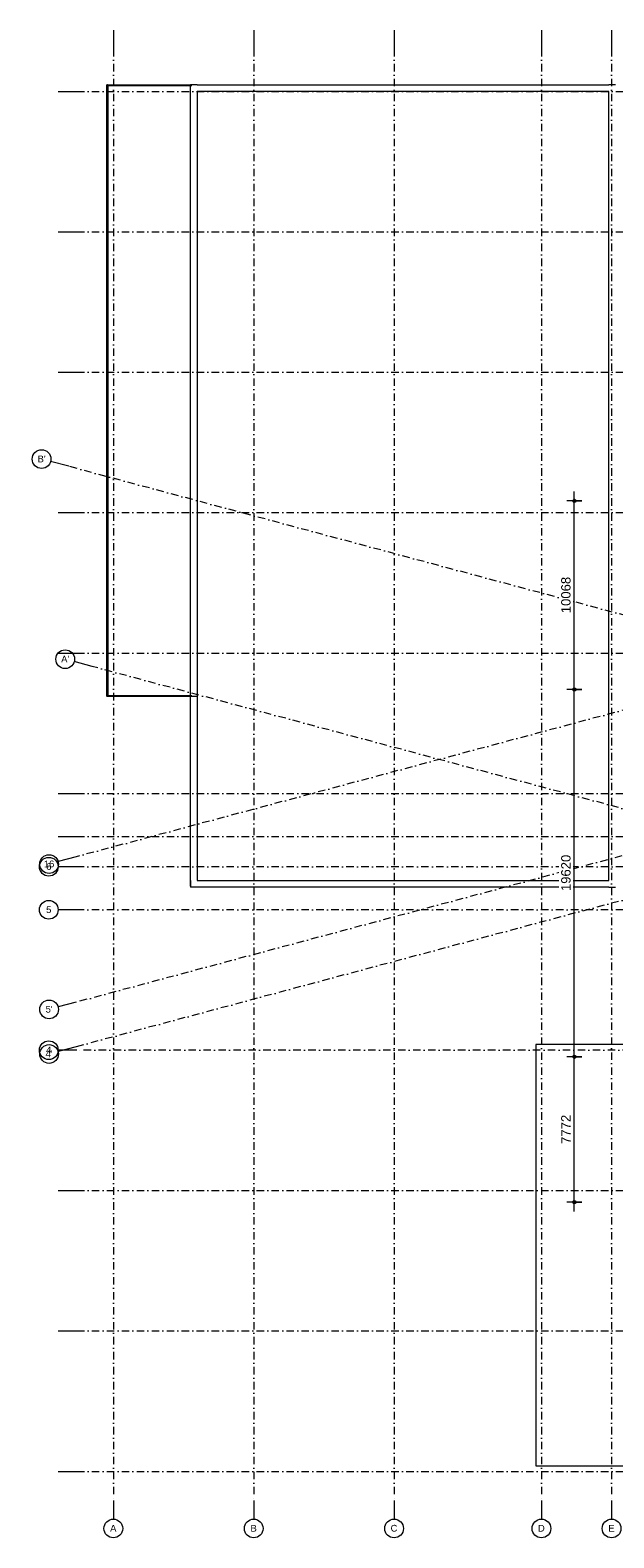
# Model space of a CAD drawing. Header units: millimetres. Extents: x -2530 to 151695, y -8763 to 71774.
# Tile 1 of 256: x -2530 to 28662, y -8763 to 71774. Entities that reach past the tile are written whole.
import ezdxf

# ---------------------------------------------------------------- set-up
doc = ezdxf.new("R2010")
doc.units = ezdxf.units.MM
doc.linetypes.add('RR_Level', pattern=[800, 400, -200, 0, -200])
for name, color, linetype, lineweight in [('A-____-____-DIMS', 211, 'Continuous', 9), ('A-____-____-DIMS-200', 211, 'Continuous', 9), ('A-DETL-____-OTLN', 90, 'Continuous', 13), ('A-FLOR-____-OTLN', 192, 'Continuous', 18), ('A-WALL-____-OTLN', 113, 'Continuous', 18), ('S-GRID-____-IDEN', 1, 'Continuous', 13), ('S-GRID-____-OTLN', 1, 'Continuous', 9)]:
    doc.layers.add(name, color=color, linetype=linetype, lineweight=lineweight)
doc.styles.add('Arial', font='arial.ttf', dxfattribs={"height": 360})
doc.styles.add('Arial_3', font='arial.ttf', dxfattribs={"height": 500})
doc.dimstyles.new('2_5mm_totaalmaatvoering', dxfattribs={"dimscale": 304.8, "dimtxt": 1.673654, "dimasz": 1.83727, "dimexe": 1.312336, "dimexo": 0.0625, "dimgap": 0.164042, "dimtad": 1, "dimdec": 0, "dimlfac": 304.8, "dimzin": 0, "dimdsep": 46, "dimtxsty": 'Arial_3', "dimblk1": 'DOTSMALL', "dimblk2": 'DOTSMALL', "dimsah": 1, "dimcen": 0.09, "dimdle": 1.64042, "dimazin": 0, "dimtfac": 1, "dimtdec": 4, "dimtix": 1, "dimtmove": 0, "dimatfit": 3, "dimfxl": 0.004306, "dimfxlon": 1, "dimtvp": 1, "dimtfill": 1, "dimtolj": 1, "dimtzin": 0, "dimlwd": 13, "dimlwe": 13, "dimarcsym": 2})

# ---------------------------------------------------------------- blocks, each defined once
blk = doc.blocks.new('027_Gilde - ATC_FacadeModel_rvt-1-plot_V2 Copy 1')
at = {"layer": 'A-WALL-____-OTLN', "color": 90}
for p, q in [((1597, 68850), (1567, 68850)), ((1567, 36205), (1567, 68850)), ((1597, 68850), (6041, 68850)), ((1597, 68820), (1597, 36205)), ((6041, 68820), (1597, 68820)), ((6392, 68850), (6041, 68850)), ((6041, 36205), (6041, 68850)), ((6392, 68850), (28390, 68850)), ((6392, 68499), (6392, 36205)), ((28390, 68499), (6392, 68499)), ((28741, 68850), (28390, 68850)), ((28390, 26351), (28390, 68499)), ((1567, 36205), (1567, 36175)), ((6041, 36175), (1567, 36175)), ((1597, 36205), (6041, 36205)), ((6041, 36205), (6392, 36205)), ((6041, 36190), (6392, 36190)), ((6041, 26351), (6041, 36190)), ((6392, 36190), (6392, 36205)), ((6392, 36190), (6392, 26351)), ((6041, 26351), (6041, 26000)), ((28390, 26000), (6041, 26000)), ((6392, 26351), (28390, 26351)), ((28390, 26000), (28741, 26000))]:
    blk.add_line(p, q, dxfattribs=at)
blk = doc.blocks.new('Grid - r_2_5mm-300571-plot_V2 Copy 1')
at = {"layer": 'S-GRID-____-IDEN'}
blk.add_circle((0, 0), 2.5, dxfattribs=at)
blk = doc.blocks.new('DIMBLOCK1-plot_V2 Copy 1')
at = {"layer": 'A-____-____-DIMS-200', "lineweight": 25}
h = blk.add_hatch(color=256, dxfattribs=at)
edge = h.paths.add_edge_path()
edge.add_arc((26546, 16937), 70, 0, 360)
h = blk.add_hatch(color=256, dxfattribs=at)
edge = h.paths.add_edge_path()
edge.add_arc((26546, 9165), 70, 0, 360)
at = {"layer": 'A-____-____-DIMS-200', "lineweight": 13}
for p, q in [((26946, 16937), (26146, 16937)), ((26546, 8665), (26546, 16937)), ((26546, 16937), (26946, 16937)), ((26946, 9165), (26146, 9165)), ((26546, 9165), (26946, 9165))]:
    blk.add_line(p, q, dxfattribs=at)
at = {"layer": 'A-____-____-DIMS-200', "lineweight": 25}
for centre in [(26546, 16937), (26546, 9165)]:
    blk.add_circle(centre, 70, dxfattribs=at)
at = {"layer": 'A-____-____-DIMS-200', "color": 0, "lineweight": 13, "insert": (25847, 12282), "char_height": 500, "width": 1845.88, "attachment_point": 1, "rotation": 90, "line_spacing_factor": 0.941778, "style": 'Arial_3', "bg_fill": 3, "box_fill_scale": 1.25, "bg_fill_color": 256, "bg_fill_true_color": 13158600, "bg_fill_transparency": 0}
blk.add_mtext('7772', dxfattribs=at)
blk = doc.blocks.new('_DotSmall')
at = {"color": 0, "linetype": 'ByBlock', "const_width": 0.5}
blk.add_lwpolyline([(-0.0625, 0, 1), (0.0625, 0, 1)], format="xyb", close=True, dxfattribs=at)
blk = doc.blocks.new('DIMBLOCK2-plot_V2 Copy 1')
at = {"layer": 'A-____-____-DIMS-200', "lineweight": 25}
h = blk.add_hatch(color=256, dxfattribs=at)
edge = h.paths.add_edge_path()
edge.add_arc((26546, 36557), 70, 0, 360)
h = blk.add_hatch(color=256, dxfattribs=at)
edge = h.paths.add_edge_path()
edge.add_arc((26546, 16937), 70, 0, 360)
at = {"layer": 'A-____-____-DIMS-200', "lineweight": 13}
for p, q in [((26946, 36557), (26146, 36557)), ((26546, 16937), (26546, 36557)), ((26546, 36557), (26946, 36557)), ((26946, 16937), (26146, 16937)), ((26546, 16937), (26946, 16937))]:
    blk.add_line(p, q, dxfattribs=at)
at = {"layer": 'A-____-____-DIMS-200', "lineweight": 25}
for centre in [(26546, 36557), (26546, 16937)]:
    blk.add_circle(centre, 70, dxfattribs=at)
at = {"layer": 'A-____-____-DIMS-200', "color": 0, "lineweight": 13, "insert": (25847, 25785), "char_height": 500, "width": 2307.36, "attachment_point": 1, "rotation": 90, "line_spacing_factor": 0.941778, "style": 'Arial_3', "bg_fill": 3, "box_fill_scale": 1.25, "bg_fill_color": 256, "bg_fill_true_color": 13158600, "bg_fill_transparency": 0}
blk.add_mtext('19620', dxfattribs=at)
blk = doc.blocks.new('DIMBLOCK3-plot_V2 Copy 1')
at = {"layer": 'A-____-____-DIMS-200', "lineweight": 25}
h = blk.add_hatch(color=256, dxfattribs=at)
edge = h.paths.add_edge_path()
edge.add_arc((26547, 46625), 70, 0, 360)
h = blk.add_hatch(color=256, dxfattribs=at)
edge = h.paths.add_edge_path()
edge.add_arc((26546, 36557), 70, 0, 360)
at = {"layer": 'A-____-____-DIMS-200', "lineweight": 13}
for p, q in [((26546, 36557), (26547, 47125)), ((26947, 46625), (26147, 46625)), ((26547, 46625), (26947, 46625)), ((26946, 36557), (26146, 36557)), ((26546, 36557), (26946, 36557))]:
    blk.add_line(p, q, dxfattribs=at)
at = {"layer": 'A-____-____-DIMS-200', "lineweight": 25}
for centre in [(26547, 46625), (26546, 36557)]:
    blk.add_circle(centre, 70, dxfattribs=at)
at = {"layer": 'A-____-____-DIMS-200', "color": 0, "lineweight": 13, "insert": (25847, 40629), "char_height": 500, "width": 2307.36, "attachment_point": 1, "rotation": 90, "line_spacing_factor": 0.941778, "style": 'Arial_3', "bg_fill": 3, "box_fill_scale": 1.25, "bg_fill_color": 256, "bg_fill_true_color": 13158600, "bg_fill_transparency": 0}
blk.add_mtext('10068', dxfattribs=at)

msp = doc.modelspace()

# ---------------------------------------------------------------- linework, layer by layer
at = {"layer": 'A-DETL-____-OTLN', "lineweight": 9}
for p, q in [((1616.5613, 68800), (1616.5613, 36225)), ((6116.485, 68800), (1616.5613, 68800)), ((1616.5613, 36225), (6116.485, 36225)), ((24491.4834, 17586.7966), (24491.4834, -4921.282)), ((29278.6535, 17586.7966), (24491.4834, 17586.7966)), ((24491.4834, -4921.282), (65491.1755, -4921.282))]:
    msp.add_line(p, q, dxfattribs=at)
at = {"layer": 'A-FLOR-____-OTLN'}
for p, q in [((6041.4834, 68800), (6016.4834, 68800)), ((6016.4834, 68800), (6016.4834, 36205)), ((6016.4834, 36175.1687), (6016.4834, 26050)), ((6016.4834, 26050), (6041.4834, 26050))]:
    msp.add_line(p, q, dxfattribs=at)
at = {"layer": 'S-GRID-____-OTLN'}
for p, q in [((1916.5613, 71774.2271), (1916.5613, 70774.2271)), ((9416.5613, 71774.2271), (9416.5613, 70774.2271)), ((16916.5613, 71774.2271), (16916.5613, 70774.2271)), ((24791.4834, 71774.2271), (24791.4834, 70774.2271)), ((28541.4834, 71774.2271), (28541.4834, 70774.2271)), ((-1034.3191, 68500), (-34.3191, 68500)), ((-1034.3191, 61000), (-34.3191, 61000)), ((-1034.3191, 53500), (-34.3191, 53500)), ((-468.8634, 48474.7526), (-1434.7893, 48733.5716)), ((-1034.3191, 46000), (-34.3191, 46000)), ((-1034.3191, 38500), (-34.3191, 38500)), ((790.4734, 37784.5525), (-175.4525, 38043.3716)), ((-1034.3191, 31000), (-34.3191, 31000)), ((-1034.3191, 28700), (-34.3191, 28700)), ((-68.3933, 27617.1934), (-1034.3191, 27358.3744)), ((-34.3191, 27086.7966), (-1034.3191, 27086.7966)), ((-34.3191, 24786.7966), (-1034.3191, 24786.7966)), ((-68.3933, 19852.6221), (-1034.3191, 19593.803)), ((-68.3933, 17471.4868), (-1034.3191, 17212.6678)), ((-34.3191, 17286.7966), (-1034.3191, 17286.7966)), ((-1034.3191, 9786.7966), (-34.3191, 9786.7966)), ((-1034.3191, 2286.7966), (-34.3191, 2286.7966)), ((-1034.3191, -5213.2034), (-34.3191, -5213.2034)), ((1916.5613, -6763.3674), (1916.5613, -7763.3674)), ((9416.5613, -6763.3674), (9416.5613, -7763.3674)), ((16916.5613, -6763.3674), (16916.5613, -7763.3674)), ((24791.4834, -6763.3674), (24791.4834, -7763.3674)), ((28541.4834, -6763.3674), (28541.4834, -7763.3674))]:
    msp.add_line(p, q, dxfattribs=at)
at = {"layer": 'S-GRID-____-OTLN', "linetype": 'RR_Level'}
for p, q in [((1916.5613, 70774.2271), (1916.5613, -6763.3674)), ((9416.5613, 70774.2271), (9416.5613, -6763.3674)), ((16916.5613, 70774.2271), (16916.5613, -6763.3674)), ((24791.4834, 70774.2271), (24791.4834, -6763.3674)), ((28541.4834, 70774.2271), (28541.4834, -6763.3674)), ((-34.3191, 68500), (78338.1766, 68500)), ((-34.3191, 61000), (78338.1766, 61000)), ((-34.3191, 53500), (78338.1766, 53500)), ((88205.4064, 51270.0868), (-68.3933, 27617.1934)), ((146046.376, 9216.1125), (-468.8634, 48474.7526)), ((-34.3191, 46000), (143998.0499, 46000)), ((90146.5493, 44025.6431), (-68.3933, 19852.6221)), ((90741.8331, 41804.0137), (-68.3933, 17471.4868)), ((-34.3191, 38500), (143998.0499, 38500)), ((146374.834, -1224.6594), (790.4734, 37784.5525)), ((-34.3191, 31000), (143998.0499, 31000)), ((-34.3191, 28700), (143998.0499, 28700)), ((72370.1525, 27086.7966), (-34.3191, 27086.7966)), ((72370.1525, 24786.7966), (-34.3191, 24786.7966)), ((78338.1766, 17286.7966), (-34.3191, 17286.7966)), ((-34.3191, 9786.7966), (78338.1766, 9786.7966)), ((-34.3191, 2286.7966), (78338.1766, 2286.7966)), ((-34.3191, -5213.2034), (78338.1766, -5213.2034))]:
    msp.add_line(p, q, dxfattribs=at)

# ---------------------------------------------------------------- block references
at = {"lineweight": 5}
msp.add_blockref('027_Gilde - ATC_FacadeModel_rvt-1-plot_V2 Copy 1', (0, 0), dxfattribs=at)
at = {"layer": 'S-GRID-____-IDEN'}
for p, xscale, yscale, zscale, rotation in [((-1917.7522, 48862.9812), 199.9999999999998, 199.9999999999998, 199.9999999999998, 74.9999999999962), ((-658.4154, 38172.7811), 199.9999999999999, 199.9999999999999, 199.9999999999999, 75.00000000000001), ((-1517.282, 27228.9648), 199.9999999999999, 199.9999999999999, 199.9999999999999, 104.9999999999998), ((-1534.3191, 27086.7966), 199.9999999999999, 199.9999999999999, 199.9999999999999, 90), ((-1534.3191, 24786.7966), 199.9999999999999, 199.9999999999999, 199.9999999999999, 90), ((-1517.282, 19464.3935), 199.9999999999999, 199.9999999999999, 199.9999999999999, 104.9999999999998), ((-1534.3191, 17286.7966), 199.9999999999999, 199.9999999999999, 199.9999999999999, 90), ((-1517.282, 17083.2583), 199.9999999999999, 199.9999999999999, 199.9999999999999, 104.9999999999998), ((1916.5613, -8263.3674), 199.9999999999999, 199.9999999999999, 199.9999999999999, 180), ((9416.5613, -8263.3674), 199.9999999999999, 199.9999999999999, 199.9999999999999, 180), ((16916.5613, -8263.3674), 199.9999999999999, 199.9999999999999, 199.9999999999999, 180), ((24791.4834, -8263.3674), 199.9999999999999, 199.9999999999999, 199.9999999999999, 180), ((28541.4834, -8263.3674), 199.9999999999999, 199.9999999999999, 199.9999999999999, 180)]:
    msp.add_blockref('Grid - r_2_5mm-300571-plot_V2 Copy 1', p, dxfattribs=dict(at, xscale=xscale, yscale=yscale, zscale=zscale, rotation=rotation))

# ---------------------------------------------------------------- texts
at = {"layer": 'S-GRID-____-IDEN', "lineweight": 9, "char_height": 360, "attachment_point": 1, "style": 'Arial'}
for s, insert, width in [("B'", (-2130.8321, 49049.6184), 513.08), ("A'", (-871.4953, 38359.4183), 513.08), ('16', (-1797.2356, 27418.2726), 673.4175), ('6', (-1675.1601, 27274.7608), 336.70875), ('5', (-1675.1601, 24974.7608), 336.70875), ("5'", (-1704.2356, 19653.7013), 448.945), ("4'", (-1704.2356, 17272.566), 448.945), ('4', (-1675.1601, 17474.7608), 336.70875), ('A', (1744.8054, -8070), 400.84375), ('B', (9244.8054, -8070), 400.84375), ('C', (16731.8054, -8070), 432.91125), ('D', (24606.7276, -8070), 432.91125), ('E', (28369.7276, -8070), 400.84375)]:
    msp.add_mtext(s, dxfattribs=dict(at, insert=insert, width=width))

# ---------------------------------------------------------------- next in the draw order: dimensions: what is measured, and where the dimension line sits
at = {"layer": 'A-____-____-DIMS', "lineweight": 13}
dim = msp.add_linear_dim(base=(26546.1475, 16936.8768), p1=(26946.039, 9164.9383), p2=(26946.1475, 16936.8712), angle=89.999199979, dimstyle='2_5mm_totaalmaatvoering', override={"dimpost": '<>', "dimfxl": 7771.932922}, dxfattribs=at)
dim.commit()
dim.dimension.update_dxf_attribs({"geometry": 'DIMBLOCK1-plot_V2 Copy 1', "text_midpoint": (26240.6362, 13050.9146)})

# ---------------------------------------------------------------- next in the draw order: dimensions: what is measured, and where the dimension line sits
dim = msp.add_linear_dim(base=(26546.4214, 36556.6398), p1=(26946.1475, 16936.8712), p2=(26946.4214, 36556.6342), angle=89.999199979, dimstyle='2_5mm_totaalmaatvoering', override={"dimpost": '<>', "dimfxl": 19619.763019}, dxfattribs=at)
dim.commit()
dim.dimension.update_dxf_attribs({"geometry": 'DIMBLOCK2-plot_V2 Copy 1', "text_midpoint": (26240.998, 26746.7626)})

# ---------------------------------------------------------------- next in the draw order: dimensions: what is measured, and where the dimension line sits
dim = msp.add_linear_dim(base=(26546.562, 46624.621), p1=(26946.4214, 36556.6342), p2=(26946.562, 46624.6154), angle=89.999199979, dimstyle='2_5mm_totaalmaatvoering', override={"dimpost": '<>', "dimfxl": 10067.981163}, dxfattribs=at)
dim.commit()
dim.dimension.update_dxf_attribs({"geometry": 'DIMBLOCK3-plot_V2 Copy 1', "text_midpoint": (26241.0347, 41590.6346)})

doc.saveas('drawing.dxf')
